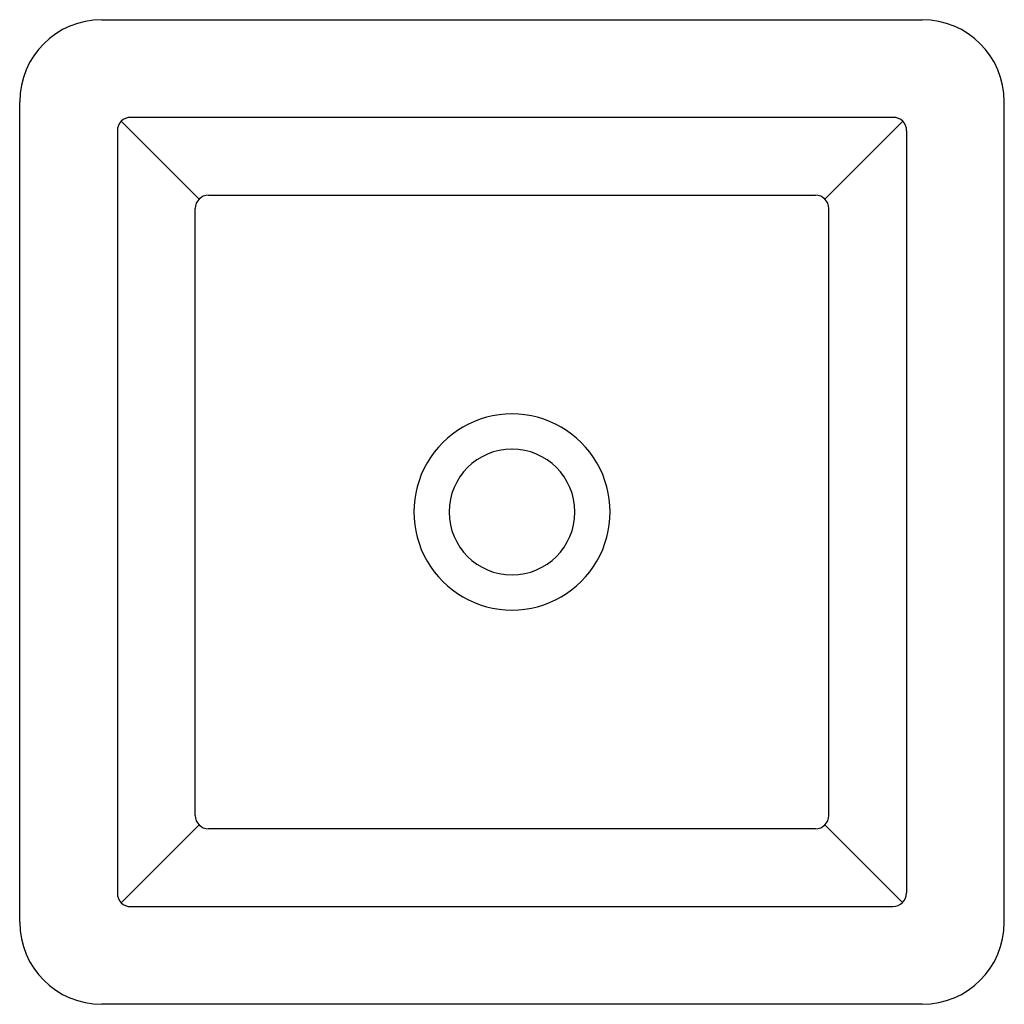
# Model space of a CAD drawing. Header units: millimetres. Extents: x 4459.421 to 4459.781, y 2240.408 to 2240.768.
import ezdxf

# ---------------------------------------------------------------- set-up
doc = ezdxf.new("R2010")
doc.units = ezdxf.units.MM
doc.layers.add('SANINDUSA', color=3, linetype='Continuous')

msp = doc.modelspace()

# ---------------------------------------------------------------- linework, layer by layer
at = {"layer": 'SANINDUSA'}
for p, q in [((4459.451123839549, 2240.767835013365), (4459.75112385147, 2240.767835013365)), ((4459.421123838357, 2240.437835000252), (4459.421123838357, 2240.737835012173)), ((4459.781123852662, 2240.437835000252), (4459.781123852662, 2240.737835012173)), ((4459.458225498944, 2240.730733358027), (4459.486601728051, 2240.702357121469)), ((4459.740471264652, 2240.732106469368), (4459.461776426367, 2240.732106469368)), ((4459.71552552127, 2240.702236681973), (4459.743901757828, 2240.730612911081)), ((4459.456852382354, 2240.727182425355), (4459.456852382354, 2240.44848758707)), ((4459.745395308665, 2240.727182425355), (4459.745395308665, 2240.448563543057)), ((4459.486722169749, 2240.473433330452), (4459.458345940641, 2240.445057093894)), ((4459.71552552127, 2240.473433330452), (4459.743901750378, 2240.445057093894)), ((4459.461776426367, 2240.443563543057), (4459.740395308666, 2240.443563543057)), ((4459.75112385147, 2240.40783499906), (4459.451123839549, 2240.40783499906))]:
    msp.add_line(p, q, dxfattribs=at)
at = {"layer": 'SANINDUSA', "flags": 128}
for points in [[(4459.490152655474, 2240.70373023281), (4459.543098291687, 2240.703697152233), (4459.601123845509, 2240.703684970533), (4459.688162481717, 2240.703712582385), (4459.712095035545, 2240.70373023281)], [(4459.485228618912, 2240.476863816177), (4459.485261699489, 2240.52980945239), (4459.485273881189, 2240.587835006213), (4459.485246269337, 2240.67487364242), (4459.485228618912, 2240.698806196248)], [(4459.717019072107, 2240.476863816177), (4459.716985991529, 2240.52980945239), (4459.71697380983, 2240.587835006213), (4459.717001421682, 2240.67487364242), (4459.717019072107, 2240.698806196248)], [(4459.712095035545, 2240.471939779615), (4459.659149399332, 2240.471972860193), (4459.601123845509, 2240.471985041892), (4459.514085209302, 2240.47195743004), (4459.490152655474, 2240.471939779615)]]:
    msp.add_lwpolyline(points, dxfattribs=at)
at = {"layer": 'SANINDUSA'}
for centre, radius, start, end in [((4459.45112384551, 2240.737835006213), 0.03000000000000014, 90, 180), ((4459.75112384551, 2240.737835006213), 0.03, 0, 90), ((4459.490335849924, 2240.698623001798), 0.005110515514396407, 92.05429725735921, 177.9457027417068), ((4459.711911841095, 2240.698623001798), 0.005110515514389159, 2.054297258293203, 87.94570274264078), ((4459.601123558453, 2240.58783509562), 0.03587118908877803, 89.99954148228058, 270.0004584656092), ((4459.601124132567, 2240.58783509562), 0.03587118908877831, 269.9995415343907, 90.00045851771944), ((4459.601123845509, 2240.587835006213), 0.02300000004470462, 90.00000005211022, 270), ((4459.601123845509, 2240.587835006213), 0.02300000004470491, 270, 89.99999994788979), ((4459.490335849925, 2240.477047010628), 0.005110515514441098, 182.0542972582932, 267.9457027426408), ((4459.711911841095, 2240.477047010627), 0.005110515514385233, 272.0542972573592, 357.9457027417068), ((4459.740395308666, 2240.448563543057), 0.005, 270, 0), ((4459.45112384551, 2240.437835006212), 0.03000000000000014, 180, 270), ((4459.75112384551, 2240.437835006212), 0.03, 270, 0)]:
    msp.add_arc(centre, radius, start, end, dxfattribs=at)
for centre, major_axis, ratio, start_param, end_param in [((4459.462082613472, 2240.72687623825), (0.003857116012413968, -0.003857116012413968), 0.916626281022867, 2.371273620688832, 3.911911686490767), ((4459.740165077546, 2240.72687623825), (0.00385711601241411, 0.00385711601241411), 0.9166262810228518, 5.512866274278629, 7.053504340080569), ((4459.462082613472, 2240.448793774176), (0.00385711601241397, 0.00385711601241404), 0.9166262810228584, 2.371273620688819, 3.911911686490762)]:
    msp.add_ellipse(centre, major_axis=major_axis, ratio=ratio, start_param=start_param, end_param=end_param, dxfattribs=at)

doc.saveas('drawing.dxf')
